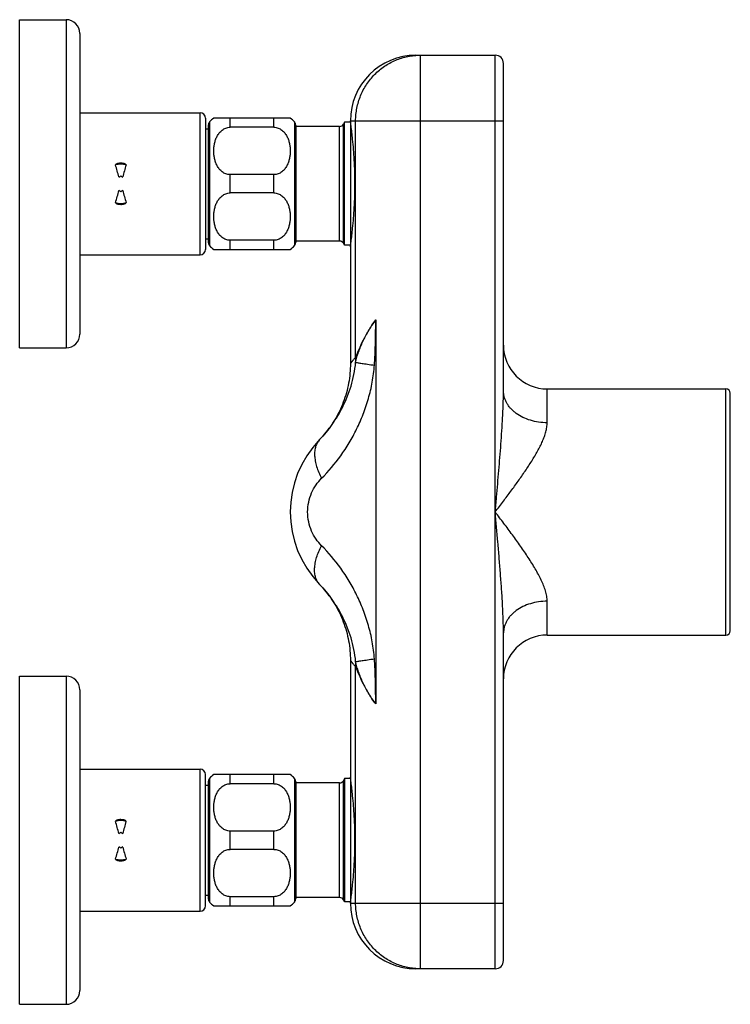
# Model space of a CAD drawing. Header units: millimetres. Extents: x -56 to 489, y -110 to 336.
# Tile 8 of 10: x 291 to 421, y -110 to 70. Entities that reach past the tile are written whole.
import ezdxf

# ---------------------------------------------------------------- set-up
doc = ezdxf.new("R2010")
doc.units = ezdxf.units.MM
doc.header["$LTSCALE"] = 23.1
doc.layers.get('0').update_dxf_attribs({"linetype": 'CONTINUOUS'})

msp = doc.modelspace()

# ---------------------------------------------------------------- linework, layer by layer
at = {"color": 7, "linetype": 'CONTINUOUS'}
for p, q in [((291.15, 10.24), (291.15, 70.24)), ((291.15, 70.24), (299.65, 70.24)), ((302.15, 67.74), (302.15, 12.74)), ((363.65, 63.74), (378.15, 63.74)), ((379.65, 2.36), (379.65, 62.24)), ((302.15, 53.24), (324.15, 53.24)), ((325.15, 52.24), (325.15, 28.24)), ((340.65, 52.24), (326.65, 52.24)), ((325.65, 50.89), (325.65, 29.59)), ((337.65, 50.57), (329.65, 50.57)), ((341.65, 50.89), (341.65, 29.59)), ((349.69, 50.72), (341.65, 50.72)), ((350.6, 51.49), (350.39, 51.12)), ((350.6, 28.99), (350.6, 51.49)), ((351.65, 51.49), (350.6, 51.49)), ((351.65, 51.74), (351.65, 7.39)), ((325.15, 50.31), (325.65, 50.31)), ((309.31, 41.48), (309.65, 41.68)), ((309.65, 41.68), (310, 41.48)), ((337.65, 41.91), (329.65, 41.91)), ((309.65, 38.8), (309.31, 39)), ((310, 39), (309.65, 38.8)), ((337.65, 38.57), (329.65, 38.57)), ((325.15, 30.17), (325.65, 30.17)), ((337.65, 29.91), (329.65, 29.91)), ((349.69, 29.76), (341.65, 29.76)), ((350.6, 28.99), (350.39, 29.36)), ((351.65, 28.99), (350.6, 28.99)), ((302.15, 27.24), (324.15, 27.24)), ((326.65, 28.24), (340.65, 28.24)), ((291.15, 10.24), (299.65, 10.24)), ((387.65, 2.74), (420.35, 2.74)), ((421.15, -41.46), (421.15, 1.94)), ((346.31, -6.22), (346.01, -6.53)), ((346.03, -6.52), (346.07, -6.47)), ((346.07, -33.05), (346.03, -33)), ((379.65, -101.76), (379.65, -41.88)), ((387.65, -42.26), (420.35, -42.26)), ((351.65, -46.91), (351.65, -91.26)), ((291.15, -109.76), (291.15, -49.76)), ((291.15, -49.76), (299.65, -49.76)), ((302.15, -52.26), (302.15, -107.26)), ((302.15, -66.76), (324.15, -66.76)), ((325.15, -91.76), (325.15, -67.76)), ((340.65, -67.76), (326.65, -67.76)), ((325.15, -69.69), (325.65, -69.69)), ((325.65, -69.11), (325.65, -90.41)), ((337.65, -69.43), (329.65, -69.43)), ((341.65, -69.11), (341.65, -90.41)), ((349.69, -69.28), (341.65, -69.28)), ((350.6, -68.51), (350.39, -68.88)), ((351.65, -68.51), (350.6, -68.51)), ((350.6, -68.51), (350.6, -91.01)), ((309.31, -78.52), (309.65, -78.32)), ((309.65, -78.32), (310, -78.52)), ((337.65, -78.09), (329.65, -78.09)), ((309.65, -81.2), (309.31, -81)), ((310, -81), (309.65, -81.2)), ((337.65, -81.43), (329.65, -81.43)), ((325.15, -89.83), (325.65, -89.83)), ((326.65, -91.76), (340.65, -91.76)), ((337.65, -90.09), (329.65, -90.09)), ((349.69, -90.24), (341.65, -90.24)), ((350.6, -91.01), (350.39, -90.64)), ((351.65, -91.01), (350.6, -91.01)), ((302.15, -92.76), (324.15, -92.76)), ((378.15, -103.26), (363.65, -103.26)), ((291.15, -109.76), (299.65, -109.76))]:
    msp.add_line(p, q, dxfattribs=at)
at = {"color": 9, "linetype": 'CONTINUOUS'}
for p, q in [((299.65, 70.24), (299.65, 10.24)), ((364.47, -103.26), (364.47, 63.74)), ((378.15, -103.26), (378.15, 63.74)), ((324.15, 27.24), (324.15, 53.24)), ((329.65, 50.57), (329.65, 52.24)), ((337.65, 50.57), (337.65, 52.24)), ((325.9, 51.55), (325.9, 28.93)), ((341.4, 51.55), (341.4, 28.93)), ((349.69, 29.76), (349.69, 50.72)), ((350.39, 29.36), (350.39, 51.12)), ((351.65, 51.74), (379.65, 51.74)), ((352.61, 8.57), (352.61, 51.74)), ((329.65, 38.57), (329.65, 41.91)), ((337.65, 38.57), (337.65, 41.91)), ((329.65, 28.24), (329.65, 29.91)), ((337.65, 28.24), (337.65, 29.91)), ((356.29, 15.34), (356.29, -54.86)), ((387.65, -3.44), (387.65, 2.74)), ((420.35, -42.26), (420.35, 2.74)), ((387.65, -42.26), (387.65, -36.08)), ((352.61, -91.26), (352.61, -48.09)), ((299.65, -49.76), (299.65, -109.76)), ((324.15, -92.76), (324.15, -66.76)), ((329.65, -69.43), (329.65, -67.76)), ((337.65, -69.43), (337.65, -67.76)), ((325.9, -68.45), (325.9, -91.07)), ((341.4, -68.45), (341.4, -91.07)), ((349.69, -90.24), (349.69, -69.28)), ((350.39, -90.64), (350.39, -68.88)), ((329.65, -81.43), (329.65, -78.09)), ((337.65, -81.43), (337.65, -78.09)), ((329.65, -91.76), (329.65, -90.09)), ((337.65, -91.76), (337.65, -90.09)), ((351.65, -91.26), (379.65, -91.26))]:
    msp.add_line(p, q, dxfattribs=at)
at = {"color": 7, "linetype": 'CONTINUOUS'}
for points in [[(351.65, 7.39), (351.65, 6.96), (351.63, 6.5), (351.61, 6.05), (351.57, 5.6), (351.53, 5.14), (351.47, 4.69), (351.41, 4.24), (351.33, 3.79), (351.24, 3.35), (351.15, 2.9), (351.04, 2.46), (350.92, 2.02), (350.79, 1.59), (350.66, 1.15), (350.51, 0.72), (350.36, 0.3), (350.19, -0.13), (350.01, -0.55), (349.83, -0.96), (349.63, -1.37), (349.43, -1.78), (349.22, -2.18), (349, -2.58), (348.76, -2.97), (348.52, -3.36), (348.28, -3.74), (348.02, -4.11), (347.75, -4.48), (347.48, -4.84), (347.2, -5.19), (346.91, -5.54), (346.62, -5.88), (346.31, -6.22)], [(346.01, -32.99), (346.32, -33.31), (346.62, -33.64), (346.92, -33.98), (347.2, -34.33), (347.48, -34.68), (347.76, -35.04), (348.02, -35.41), (348.28, -35.79), (348.53, -36.17), (348.76, -36.55), (349, -36.94), (349.22, -37.34), (349.43, -37.74), (349.63, -38.15), (349.83, -38.56), (350.01, -38.98), (350.19, -39.39), (350.36, -39.82), (350.51, -40.24), (350.66, -40.67), (350.8, -41.11), (350.92, -41.54), (351.04, -41.98), (351.15, -42.43), (351.24, -42.87), (351.33, -43.32), (351.41, -43.76), (351.47, -44.21), (351.53, -44.66), (351.57, -45.12), (351.61, -45.57), (351.63, -46.02), (351.65, -46.48), (351.65, -46.91)]]:
    msp.add_lwpolyline(points, dxfattribs=at)
for centre, radius, start, end in [((299.65, 67.74), 2.5, 0, 90), ((363.65, 51.74), 12, 90, 180), ((378.15, 62.24), 1.5, 0, 90), ((324.15, 52.24), 1, 0, 90), ((329.65, 48.24), 5, 126.8699, 138.5904), ((337.65, 48.24), 5, 41.4096, 53.1301), ((326.65, 50.89), 1, 138.5904, 180), ((340.65, 50.89), 1, 0, 41.4096), ((349.69, 51.52), 0.8, 270, 330), ((-16.63, -48.95), 338.25, 15.5072, 15.8945), ((696.69, -66.03), 401.36, 164.1359, 164.4624), ((-77.38, 146.51), 401.36, 344.1359, 344.4624), ((635.94, 129.43), 338.25, 195.5072, 195.8945), ((326.65, 29.59), 1, 180, 221.4096), ((329.65, 32.24), 5, 221.4096, 233.1301), ((337.65, 32.24), 5, 306.8699, 318.5904), ((340.65, 29.59), 1, 318.5904, 360), ((349.69, 28.96), 0.8, 30, 90), ((324.15, 28.24), 1, 270, 360), ((299.65, 12.74), 2.5, 270, 360), ((387.65, 10.74), 8, 180, 270), ((420.35, 1.94), 0.8, 0, 90), ((359.65, -19.76), 19, 135.8132, 224.1868), ((387.65, -50.26), 8, 90, 180), ((420.35, -41.46), 0.8, 270, 360), ((299.65, -52.26), 2.5, 0, 90), ((324.15, -67.76), 1, 0, 90), ((329.65, -71.76), 5, 126.8699, 138.5904), ((337.65, -71.76), 5, 41.4096, 53.1301), ((326.65, -69.11), 1, 138.5904, 180), ((340.65, -69.11), 1, 0, 41.4096), ((349.69, -68.48), 0.8, 270, 330), ((-16.63, -168.95), 338.25, 15.5072, 15.8945), ((696.69, -186.03), 401.36, 164.1359, 164.4624), ((-77.38, 26.51), 401.36, 344.1359, 344.4624), ((635.94, 9.43), 338.25, 195.5072, 195.8945), ((324.15, -91.76), 1, 270, 360), ((326.65, -90.41), 1, 180, 221.4096), ((329.65, -87.76), 5, 221.4096, 233.1301), ((337.65, -87.76), 5, 306.8699, 318.5904), ((340.65, -90.41), 1, 318.5904, 360), ((349.69, -91.04), 0.8, 30, 90), ((363.65, -91.26), 12, 180, 270), ((378.15, -101.76), 1.5, 270, 360), ((299.65, -107.26), 2.5, 270, 360)]:
    msp.add_arc(centre, radius, start, end, dxfattribs=at)
at = {"color": 9, "linetype": 'CONTINUOUS'}
for centre, radius, start, end in [((309.65, 40.24), 3.58, 74.365, 105.635), ((309.65, 40.24), 3.58, 254.365, 285.635), ((332.81, 8.13), 19.81, 358.5299, 1.2923), ((-295.34, 490.22), 844.79, 322.86653, 323.03539), ((332.82, -47.65), 19.8, 358.7069, 1.4708), ((309.65, -79.76), 3.58, 74.365, 105.635), ((309.65, -79.76), 3.58, 254.365, 285.635)]:
    msp.add_arc(centre, radius, start, end, dxfattribs=at)
for points, knots in [([(352.61, 51.74), (352.61, 52.13), (352.65, 52.92), (352.82, 54.08), (353.11, 55.23), (353.5, 56.34), (354, 57.41), (354.6, 58.42), (355.29, 59.36), (356.07, 60.24), (356.94, 61.03), (357.87, 61.73), (358.87, 62.34), (359.93, 62.84), (361.02, 63.24), (362.15, 63.53), (363.31, 63.7), (364.08, 63.74), (364.47, 63.74)], [0, 0, 0, 0, 0.062874, 0.125733, 0.188564, 0.251354, 0.314094, 0.376772, 0.439383, 0.50192, 0.564384, 0.626776, 0.689099, 0.75136, 0.813569, 0.875736, 0.937875, 1, 1, 1, 1]), ([(352.61, 7.62), (352.64, 7.77), (352.71, 8.08), (352.84, 8.54), (352.98, 9), (353.14, 9.47), (353.32, 9.94), (353.58, 10.58), (353.87, 11.24), (354.18, 11.89), (354.43, 12.39), (354.7, 12.89), (354.98, 13.39), (355.28, 13.89), (355.7, 14.55), (356.05, 15.03), (356.29, 15.34)], [0, 0, 0, 0, 0.055768, 0.110656, 0.16608, 0.222909, 0.281391, 0.341439, 0.465691, 0.529613, 0.594563, 0.660399, 0.726983, 0.794267, 0.862244, 1, 1, 1, 1]), ([(356.29, 15.34), (356.06, 15.04), (355.62, 14.44), (354.83, 13.21), (354, 11.71), (353.22, 10.05), (352.79, 9.02), (352.61, 8.57)], [0, 0, 0, 0, 0.146614, 0.290145, 0.564988, 0.81288, 1, 1, 1, 1]), ([(356.05, 7.08), (356.08, 7.42), (356.12, 8.11), (356.17, 9.14), (356.21, 10.17), (356.23, 11.21), (356.26, 12.24), (356.27, 13.1), (356.28, 13.79), (356.29, 14.48), (356.29, 15), (356.29, 15.34)], [0, 0, 0, 0, 0.124841, 0.24978, 0.374769, 0.499788, 0.624826, 0.749876, 0.812405, 0.874937, 1, 1, 1, 1]), ([(346.07, -6.47), (346.89, -5.63), (348.03, -4.23), (349.36, -2.2), (350.28, -0.51), (351.11, 1.31), (351.81, 3.27), (352.35, 5.38), (352.56, 6.86), (352.61, 7.62)], [0, 0, 0, 0, 0.222951, 0.339872, 0.460997, 0.586893, 0.718273, 0.855894, 1, 1, 1, 1]), ([(352.61, 8.57), (352.54, 8.48), (352.4, 8.32), (352.23, 8.11), (352.11, 7.97), (352.03, 7.87), (351.96, 7.78), (351.9, 7.7), (351.84, 7.63), (351.79, 7.57), (351.76, 7.52), (351.73, 7.49), (351.72, 7.47), (351.7, 7.45), (351.69, 7.43), (351.68, 7.42), (351.67, 7.41), (351.67, 7.4), (351.66, 7.4), (351.66, 7.4), (351.66, 7.39), (351.66, 7.39), (351.66, 7.39), (351.65, 7.39), (351.65, 7.39), (351.65, 7.39), (351.65, 7.39), (351.65, 7.39)], [0, 0, 0, 0, 0.2275, 0.427897, 0.517534, 0.599932, 0.674952, 0.742462, 0.802336, 0.854466, 0.898747, 0.917917, 0.935096, 0.950274, 0.963445, 0.974601, 0.983736, 0.987545, 0.990847, 0.993643, 0.995931, 0.997711, 0.998983, 0.999428, 0.999746, 0.999936, 1, 1, 1, 1]), ([(352.61, 7.62), (352.64, 7.61), (352.7, 7.6), (352.84, 7.57), (353.07, 7.53), (353.4, 7.47), (353.8, 7.41), (354.27, 7.34), (355.03, 7.22), (355.63, 7.14), (356.05, 7.08)], [0, 0, 0, 0, 0.023211, 0.05203, 0.126303, 0.222328, 0.339435, 0.476798, 0.633443, 1, 1, 1, 1]), ([(346.39, -13.6), (347.67, -12.33), (349.44, -10.23), (351.47, -7.14), (352.84, -4.6), (354.03, -1.89), (355, 0.98), (355.71, 3.98), (355.97, 6.04), (356.05, 7.08)], [0, 0, 0, 0, 0.231753, 0.352426, 0.476242, 0.603152, 0.733014, 0.86551, 1, 1, 1, 1]), ([(378.39, -17.07), (378.53, -15.44), (378.74, -13.01), (379.01, -9.77), (379.2, -7.34), (379.37, -4.91), (379.49, -2.89), (379.57, -1.27), (379.61, -0.06), (379.65, 1.15), (379.65, 1.96), (379.65, 2.36)], [0, 0, 0, 0, 0.250839, 0.376166, 0.501391, 0.62647, 0.751341, 0.813669, 0.875904, 0.938029, 1, 1, 1, 1]), ([(387.65, -3.44), (387.13, -3.44), (386.1, -3.37), (384.6, -3.04), (383.21, -2.51), (382.18, -1.91), (381.47, -1.33), (381, -0.88), (380.59, -0.39), (380.26, 0.13), (379.99, 0.67), (379.8, 1.22), (379.68, 1.79), (379.65, 2.17), (379.65, 2.36)], [0, 0, 0, 0, 0.143554, 0.284533, 0.420626, 0.550057, 0.612006, 0.672017, 0.730143, 0.786518, 0.84136, 0.894968, 0.947708, 1, 1, 1, 1]), ([(379.65, -17.77), (380.11, -17.16), (381.02, -15.95), (382.35, -14.12), (383.42, -12.59), (384.24, -11.37), (384.82, -10.46), (385.38, -9.55), (385.89, -8.65), (386.37, -7.75), (386.79, -6.86), (387.14, -5.98), (387.38, -5.25), (387.52, -4.68), (387.62, -4.13), (387.65, -3.71), (387.65, -3.44)], [0, 0, 0, 0, 0.137803, 0.274291, 0.408675, 0.474776, 0.539949, 0.604015, 0.666761, 0.72794, 0.787265, 0.844418, 0.899072, 0.925381, 0.950976, 1, 1, 1, 1]), ([(346.03, -6.52), (345.95, -6.6), (345.79, -6.78), (345.59, -7.09), (345.42, -7.42), (345.24, -7.91), (345.11, -8.6), (345.09, -9.49), (345.21, -10.46), (345.47, -11.48), (345.86, -12.54), (346.2, -13.24), (346.39, -13.6)], [0, 0, 0, 0, 0.047347, 0.095387, 0.144614, 0.195463, 0.303307, 0.421161, 0.550012, 0.689944, 0.840329, 1, 1, 1, 1]), ([(346.39, -25.92), (346.01, -25.55), (345.31, -24.72), (344.5, -23.25), (343.96, -21.57), (343.77, -19.76), (343.96, -17.95), (344.5, -16.27), (345.31, -14.8), (346.01, -13.97), (346.39, -13.6)], [0, 0, 0, 0, 0.115203, 0.237472, 0.366537, 0.5, 0.633462, 0.762528, 0.884797, 1, 1, 1, 1]), ([(379.65, -41.88), (379.65, -41.42), (379.64, -40.5), (379.6, -39.13), (379.54, -37.75), (379.45, -35.91), (379.3, -33.6), (379.09, -30.84), (378.87, -28.07), (378.56, -24.38), (378.32, -21.61), (378.15, -19.76)], [0, 0, 0, 0, 0.061955, 0.124075, 0.186316, 0.248656, 0.373549, 0.498648, 0.623884, 0.74921, 1, 1, 1, 1]), ([(387.65, -36.08), (387.65, -35.77), (387.61, -35.3), (387.48, -34.67), (387.3, -34.01), (387.01, -33.18), (386.57, -32.18), (386.05, -31.16), (385.48, -30.14), (384.85, -29.11), (384.19, -28.08), (383.5, -27.04), (382.53, -25.65), (381.28, -23.91), (379.73, -21.84), (378.68, -20.45), (378.15, -19.76)], [0, 0, 0, 0, 0.048581, 0.074091, 0.100394, 0.155218, 0.212698, 0.272417, 0.333994, 0.397102, 0.461463, 0.526849, 0.593068, 0.727369, 0.8633, 1, 1, 1, 1]), ([(346.03, -33), (345.95, -32.92), (345.79, -32.74), (345.59, -32.43), (345.42, -32.1), (345.24, -31.61), (345.11, -30.92), (345.09, -30.03), (345.21, -29.06), (345.47, -28.04), (345.86, -26.98), (346.2, -26.28), (346.39, -25.92)], [0, 0, 0, 0, 0.047346, 0.095387, 0.144613, 0.195461, 0.303306, 0.421159, 0.550011, 0.689943, 0.840328, 1, 1, 1, 1]), ([(356.05, -46.6), (355.97, -45.56), (355.71, -43.5), (355, -40.5), (354.03, -37.63), (352.84, -34.92), (351.47, -32.38), (349.44, -29.29), (347.67, -27.19), (346.39, -25.92)], [0, 0, 0, 0, 0.13449, 0.266985, 0.396848, 0.523757, 0.647573, 0.768247, 1, 1, 1, 1]), ([(352.61, -47.14), (352.56, -46.38), (352.35, -44.9), (351.81, -42.79), (351.11, -40.83), (350.28, -39.01), (349.36, -37.32), (348.03, -35.29), (346.89, -33.89), (346.07, -33.05)], [0, 0, 0, 0, 0.144107, 0.281731, 0.413111, 0.539006, 0.660131, 0.777049, 1, 1, 1, 1]), ([(387.65, -36.08), (387.13, -36.08), (386.1, -36.15), (384.6, -36.48), (383.21, -37.01), (382.18, -37.62), (381.47, -38.19), (381, -38.64), (380.59, -39.13), (380.26, -39.65), (379.99, -40.19), (379.8, -40.74), (379.68, -41.31), (379.65, -41.69), (379.65, -41.88)], [0, 0, 0, 0, 0.143554, 0.284533, 0.420626, 0.550057, 0.612007, 0.672018, 0.730143, 0.786518, 0.841361, 0.894968, 0.947708, 1, 1, 1, 1]), ([(352.61, -47.14), (352.64, -47.13), (352.7, -47.12), (352.84, -47.09), (353.07, -47.05), (353.4, -46.99), (353.8, -46.93), (354.27, -46.86), (355.03, -46.74), (355.63, -46.66), (356.05, -46.6)], [0, 0, 0, 0, 0.023211, 0.052029, 0.126302, 0.222327, 0.339434, 0.476796, 0.633442, 1, 1, 1, 1]), ([(356.29, -54.86), (356.29, -54.52), (356.29, -54), (356.28, -53.31), (356.27, -52.62), (356.26, -51.76), (356.23, -50.73), (356.21, -49.69), (356.17, -48.66), (356.12, -47.63), (356.08, -46.94), (356.05, -46.6)], [0, 0, 0, 0, 0.125063, 0.187595, 0.250124, 0.375174, 0.500212, 0.625231, 0.75022, 0.875159, 1, 1, 1, 1]), ([(351.65, -46.91), (351.65, -46.91), (351.65, -46.91), (351.66, -46.91), (351.66, -46.91), (351.66, -46.91), (351.66, -46.92), (351.66, -46.92), (351.67, -46.93), (351.68, -46.94), (351.69, -46.95), (351.7, -46.97), (351.72, -46.99), (351.73, -47.01), (351.76, -47.04), (351.79, -47.09), (351.84, -47.15), (351.9, -47.22), (351.96, -47.3), (352.03, -47.39), (352.11, -47.49), (352.23, -47.63), (352.4, -47.84), (352.54, -48), (352.61, -48.09)], [0, 0, 0, 0, 0.000254, 0.001017, 0.002288, 0.004069, 0.006357, 0.009153, 0.016265, 0.025401, 0.036557, 0.049728, 0.064907, 0.082085, 0.101255, 0.145537, 0.197666, 0.25754, 0.325051, 0.400071, 0.482469, 0.572107, 0.7725, 1, 1, 1, 1]), ([(356.29, -54.86), (356.05, -54.55), (355.7, -54.07), (355.28, -53.41), (354.98, -52.91), (354.7, -52.41), (354.43, -51.91), (354.18, -51.41), (353.87, -50.76), (353.58, -50.1), (353.32, -49.46), (353.17, -49.06), (353.06, -48.75), (352.96, -48.44), (352.84, -48.07), (352.71, -47.6), (352.64, -47.29), (352.61, -47.14)], [0, 0, 0, 0, 0.137757, 0.20573, 0.273016, 0.339602, 0.405438, 0.470386, 0.534307, 0.658561, 0.718609, 0.77709, 0.805718, 0.833921, 0.889352, 0.944232, 1, 1, 1, 1]), ([(352.61, -48.09), (352.79, -48.54), (353.22, -49.57), (354, -51.23), (354.83, -52.73), (355.62, -53.96), (356.06, -54.56), (356.29, -54.86)], [0, 0, 0, 0, 0.18712, 0.43501, 0.709853, 0.853386, 1, 1, 1, 1]), ([(364.47, -103.26), (364.08, -103.26), (363.31, -103.22), (362.15, -103.05), (361.02, -102.76), (359.93, -102.36), (358.87, -101.86), (357.87, -101.25), (356.94, -100.55), (356.07, -99.76), (355.29, -98.88), (354.6, -97.94), (354, -96.93), (353.5, -95.86), (353.11, -94.75), (352.82, -93.6), (352.65, -92.44), (352.61, -91.65), (352.61, -91.26)], [0, 0, 0, 0, 0.062125, 0.124264, 0.186431, 0.24864, 0.310901, 0.373224, 0.435616, 0.49808, 0.560617, 0.623228, 0.685906, 0.748646, 0.811436, 0.874267, 0.937126, 1, 1, 1, 1])]:
    msp.add_open_spline(points, degree=3, knots=knots, dxfattribs=at)
at = {"color": 7, "linetype": 'CONTINUOUS'}
for points, knots in [([(329.65, 41.91), (329.52, 41.91), (329.26, 41.93), (328.87, 42.04), (328.52, 42.2), (328.2, 42.41), (327.92, 42.66), (327.59, 43.02), (327.26, 43.53), (326.98, 44.18), (326.79, 44.86), (326.68, 45.55), (326.64, 46.24), (326.68, 46.93), (326.79, 47.62), (326.98, 48.3), (327.26, 48.95), (327.59, 49.46), (327.92, 49.82), (328.2, 50.07), (328.52, 50.28), (328.87, 50.44), (329.26, 50.55), (329.52, 50.57), (329.65, 50.57)], [0, 0, 0, 0, 0.034276, 0.068219, 0.101603, 0.134349, 0.16648, 0.198072, 0.259935, 0.320679, 0.380754, 0.440459, 0.5, 0.559541, 0.619246, 0.679321, 0.740065, 0.801928, 0.83352, 0.865651, 0.898397, 0.931781, 0.965724, 1, 1, 1, 1]), ([(337.65, 50.57), (337.79, 50.57), (338.05, 50.55), (338.44, 50.44), (338.79, 50.28), (339.11, 50.07), (339.39, 49.82), (339.72, 49.46), (340.05, 48.95), (340.33, 48.3), (340.52, 47.62), (340.63, 46.93), (340.67, 46.24), (340.63, 45.55), (340.52, 44.86), (340.33, 44.18), (340.05, 43.53), (339.72, 43.02), (339.39, 42.66), (339.11, 42.41), (338.79, 42.2), (338.44, 42.04), (338.05, 41.93), (337.79, 41.91), (337.65, 41.91)], [0, 0, 0, 0, 0.034276, 0.068219, 0.101603, 0.134349, 0.16648, 0.198072, 0.259935, 0.320679, 0.380754, 0.440459, 0.5, 0.559541, 0.619246, 0.679321, 0.740065, 0.801928, 0.83352, 0.865651, 0.898397, 0.931781, 0.965724, 1, 1, 1, 1]), ([(351.65, 28.74), (351.7, 29.03), (351.85, 30.15), (352.13, 32.51), (352.41, 36.06), (352.53, 40.24), (352.41, 44.42), (352.13, 47.97), (351.85, 50.33), (351.7, 51.45), (351.65, 51.74)], [0, 0, 0, 0, 0.038357, 0.147062, 0.309079, 0.5, 0.690921, 0.852938, 0.961643, 1, 1, 1, 1]), ([(310.62, 43.69), (310.62, 43.69), (310.62, 43.7), (310.62, 43.72), (310.61, 43.73), (310.59, 43.75), (310.57, 43.77), (310.54, 43.79), (310.49, 43.82), (310.43, 43.85), (310.37, 43.88), (310.29, 43.91), (310.19, 43.94), (310.06, 43.96), (309.88, 43.99), (309.71, 44), (309.53, 44), (309.4, 43.99), (309.27, 43.97), (309.14, 43.94), (309.03, 43.91), (308.95, 43.88), (308.89, 43.86), (308.83, 43.83), (308.78, 43.8), (308.73, 43.76), (308.7, 43.73), (308.69, 43.71), (308.69, 43.7)], [0, 0, 0, 0, 0.007541, 0.015125, 0.022761, 0.030436, 0.04585, 0.061333, 0.092399, 0.123565, 0.154792, 0.186064, 0.248695, 0.311423, 0.374217, 0.499858, 0.562717, 0.625557, 0.688358, 0.751097, 0.813744, 0.845027, 0.876268, 0.907453, 0.938553, 0.969489, 0.984856, 1, 1, 1, 1]), ([(329.65, 29.91), (329.52, 29.91), (329.26, 29.93), (328.87, 30.04), (328.52, 30.2), (328.2, 30.41), (327.92, 30.66), (327.59, 31.02), (327.26, 31.53), (326.98, 32.18), (326.79, 32.86), (326.68, 33.55), (326.64, 34.24), (326.68, 34.93), (326.79, 35.62), (326.98, 36.3), (327.26, 36.95), (327.59, 37.46), (327.92, 37.82), (328.2, 38.07), (328.52, 38.28), (328.87, 38.44), (329.26, 38.55), (329.52, 38.57), (329.65, 38.57)], [0, 0, 0, 0, 0.034276, 0.068219, 0.101603, 0.134349, 0.16648, 0.198072, 0.259935, 0.320679, 0.380754, 0.440459, 0.5, 0.559541, 0.619246, 0.679321, 0.740065, 0.801928, 0.83352, 0.865651, 0.898397, 0.931781, 0.965724, 1, 1, 1, 1]), ([(337.65, 38.57), (337.79, 38.57), (338.05, 38.55), (338.44, 38.44), (338.79, 38.28), (339.11, 38.07), (339.39, 37.82), (339.72, 37.46), (340.05, 36.95), (340.33, 36.3), (340.52, 35.62), (340.63, 34.93), (340.67, 34.24), (340.63, 33.55), (340.52, 32.86), (340.33, 32.18), (340.05, 31.53), (339.72, 31.02), (339.39, 30.66), (339.11, 30.41), (338.79, 30.2), (338.44, 30.04), (338.05, 29.93), (337.79, 29.91), (337.65, 29.91)], [0, 0, 0, 0, 0.034276, 0.068219, 0.101603, 0.134349, 0.16648, 0.198072, 0.259935, 0.320679, 0.380754, 0.440459, 0.5, 0.559541, 0.619246, 0.679321, 0.740065, 0.801928, 0.83352, 0.865651, 0.898397, 0.931781, 0.965724, 1, 1, 1, 1]), ([(308.69, 36.79), (308.69, 36.79), (308.69, 36.78), (308.69, 36.76), (308.7, 36.75), (308.72, 36.73), (308.74, 36.71), (308.77, 36.69), (308.82, 36.66), (308.87, 36.63), (308.93, 36.6), (309.02, 36.57), (309.12, 36.54), (309.25, 36.52), (309.43, 36.49), (309.6, 36.48), (309.78, 36.48), (309.91, 36.49), (310.04, 36.51), (310.17, 36.54), (310.27, 36.57), (310.36, 36.6), (310.42, 36.62), (310.48, 36.65), (310.53, 36.68), (310.58, 36.72), (310.61, 36.75), (310.62, 36.77), (310.62, 36.78)], [0, 0, 0, 0, 0.007541, 0.015125, 0.022761, 0.030436, 0.04585, 0.061333, 0.092399, 0.123565, 0.154792, 0.186064, 0.248695, 0.311423, 0.374217, 0.499858, 0.562717, 0.625557, 0.688358, 0.751097, 0.813744, 0.845027, 0.876268, 0.907453, 0.938553, 0.969489, 0.984856, 1, 1, 1, 1]), ([(351.65, -91.26), (351.7, -90.97), (351.85, -89.85), (352.13, -87.49), (352.41, -83.94), (352.53, -79.76), (352.41, -75.58), (352.13, -72.03), (351.85, -69.67), (351.7, -68.55), (351.65, -68.26)], [0, 0, 0, 0, 0.038357, 0.147062, 0.309079, 0.5, 0.690921, 0.852938, 0.961643, 1, 1, 1, 1]), ([(329.65, -78.09), (329.52, -78.09), (329.26, -78.07), (328.87, -77.96), (328.52, -77.8), (328.2, -77.59), (327.92, -77.34), (327.59, -76.98), (327.26, -76.47), (326.98, -75.82), (326.79, -75.14), (326.68, -74.45), (326.64, -73.76), (326.68, -73.07), (326.79, -72.38), (326.98, -71.7), (327.26, -71.05), (327.59, -70.54), (327.92, -70.18), (328.2, -69.93), (328.52, -69.72), (328.87, -69.56), (329.26, -69.45), (329.52, -69.43), (329.65, -69.43)], [0, 0, 0, 0, 0.034276, 0.068219, 0.101603, 0.134349, 0.16648, 0.198072, 0.259935, 0.320679, 0.380754, 0.440459, 0.5, 0.559541, 0.619246, 0.679321, 0.740065, 0.801928, 0.83352, 0.865651, 0.898397, 0.931781, 0.965724, 1, 1, 1, 1]), ([(337.65, -69.43), (337.79, -69.43), (338.05, -69.45), (338.44, -69.56), (338.79, -69.72), (339.11, -69.93), (339.39, -70.18), (339.72, -70.54), (340.05, -71.05), (340.33, -71.7), (340.52, -72.38), (340.63, -73.07), (340.67, -73.76), (340.63, -74.45), (340.52, -75.14), (340.33, -75.82), (340.05, -76.47), (339.72, -76.98), (339.39, -77.34), (339.11, -77.59), (338.79, -77.8), (338.44, -77.96), (338.05, -78.07), (337.79, -78.09), (337.65, -78.09)], [0, 0, 0, 0, 0.034276, 0.068219, 0.101603, 0.134349, 0.16648, 0.198072, 0.259935, 0.320679, 0.380754, 0.440459, 0.5, 0.559541, 0.619246, 0.679321, 0.740065, 0.801928, 0.83352, 0.865651, 0.898397, 0.931781, 0.965724, 1, 1, 1, 1]), ([(310.62, -76.31), (310.62, -76.31), (310.62, -76.3), (310.62, -76.28), (310.61, -76.27), (310.59, -76.25), (310.57, -76.23), (310.54, -76.21), (310.49, -76.18), (310.43, -76.15), (310.37, -76.12), (310.29, -76.09), (310.19, -76.06), (310.06, -76.04), (309.88, -76.01), (309.71, -76), (309.53, -76), (309.4, -76.01), (309.27, -76.03), (309.14, -76.06), (309.03, -76.09), (308.95, -76.12), (308.89, -76.14), (308.83, -76.17), (308.78, -76.2), (308.73, -76.24), (308.7, -76.27), (308.69, -76.29), (308.69, -76.3)], [0, 0, 0, 0, 0.007541, 0.015124, 0.022761, 0.030436, 0.04585, 0.061333, 0.092399, 0.123565, 0.154792, 0.186064, 0.248695, 0.311423, 0.374217, 0.499858, 0.562717, 0.625558, 0.688359, 0.751098, 0.813745, 0.845028, 0.876269, 0.907454, 0.938554, 0.96949, 0.984856, 1, 1, 1, 1]), ([(329.65, -90.09), (329.52, -90.09), (329.26, -90.07), (328.87, -89.96), (328.52, -89.8), (328.2, -89.59), (327.92, -89.34), (327.59, -88.98), (327.26, -88.47), (326.98, -87.82), (326.79, -87.14), (326.68, -86.45), (326.64, -85.76), (326.68, -85.07), (326.79, -84.38), (326.98, -83.7), (327.26, -83.05), (327.59, -82.54), (327.92, -82.18), (328.2, -81.93), (328.52, -81.72), (328.87, -81.56), (329.26, -81.45), (329.52, -81.43), (329.65, -81.43)], [0, 0, 0, 0, 0.034276, 0.068219, 0.101603, 0.134349, 0.16648, 0.198072, 0.259935, 0.320679, 0.380754, 0.440459, 0.5, 0.559541, 0.619246, 0.679321, 0.740065, 0.801928, 0.83352, 0.865651, 0.898397, 0.931781, 0.965724, 1, 1, 1, 1]), ([(337.65, -81.43), (337.79, -81.43), (338.05, -81.45), (338.44, -81.56), (338.79, -81.72), (339.11, -81.93), (339.39, -82.18), (339.72, -82.54), (340.05, -83.05), (340.33, -83.7), (340.52, -84.38), (340.63, -85.07), (340.67, -85.76), (340.63, -86.45), (340.52, -87.14), (340.33, -87.82), (340.05, -88.47), (339.72, -88.98), (339.39, -89.34), (339.11, -89.59), (338.79, -89.8), (338.44, -89.96), (338.05, -90.07), (337.79, -90.09), (337.65, -90.09)], [0, 0, 0, 0, 0.034276, 0.068219, 0.101603, 0.134349, 0.16648, 0.198072, 0.259935, 0.320679, 0.380754, 0.440459, 0.5, 0.559541, 0.619246, 0.679321, 0.740065, 0.801928, 0.83352, 0.865651, 0.898397, 0.931781, 0.965724, 1, 1, 1, 1]), ([(308.69, -83.21), (308.69, -83.21), (308.69, -83.22), (308.69, -83.24), (308.7, -83.25), (308.72, -83.27), (308.74, -83.29), (308.77, -83.31), (308.82, -83.34), (308.87, -83.37), (308.93, -83.4), (309.02, -83.43), (309.12, -83.46), (309.25, -83.48), (309.43, -83.51), (309.6, -83.52), (309.78, -83.52), (309.91, -83.51), (310.04, -83.49), (310.17, -83.46), (310.27, -83.43), (310.36, -83.4), (310.42, -83.38), (310.48, -83.35), (310.53, -83.32), (310.58, -83.28), (310.61, -83.25), (310.62, -83.23), (310.62, -83.22)], [0, 0, 0, 0, 0.007541, 0.015124, 0.022761, 0.030436, 0.04585, 0.061333, 0.092399, 0.123565, 0.154792, 0.186064, 0.248695, 0.311423, 0.374217, 0.499858, 0.562717, 0.625558, 0.688359, 0.751098, 0.813745, 0.845028, 0.876269, 0.907454, 0.938554, 0.96949, 0.984856, 1, 1, 1, 1])]:
    msp.add_open_spline(points, degree=3, knots=knots, dxfattribs=at)
for points in [[(308.69, 43.7), (308.69, 43.7), (308.69, 43.69), (308.69, 43.69)], [(310.62, 36.78), (310.62, 36.78), (310.62, 36.79), (310.62, 36.79)], [(308.69, -76.3), (308.69, -76.3), (308.69, -76.31), (308.69, -76.31)], [(310.62, -83.22), (310.62, -83.22), (310.62, -83.21), (310.62, -83.21)]]:
    msp.add_open_spline(points, degree=3, dxfattribs=at)
at = {"color": 9, "linetype": 'CONTINUOUS'}
msp.add_open_spline([(378.15, -19.76), (378.23, -18.86), (378.31, -17.96), (378.39, -17.07)], degree=3, dxfattribs=at)

doc.saveas('drawing.dxf')
